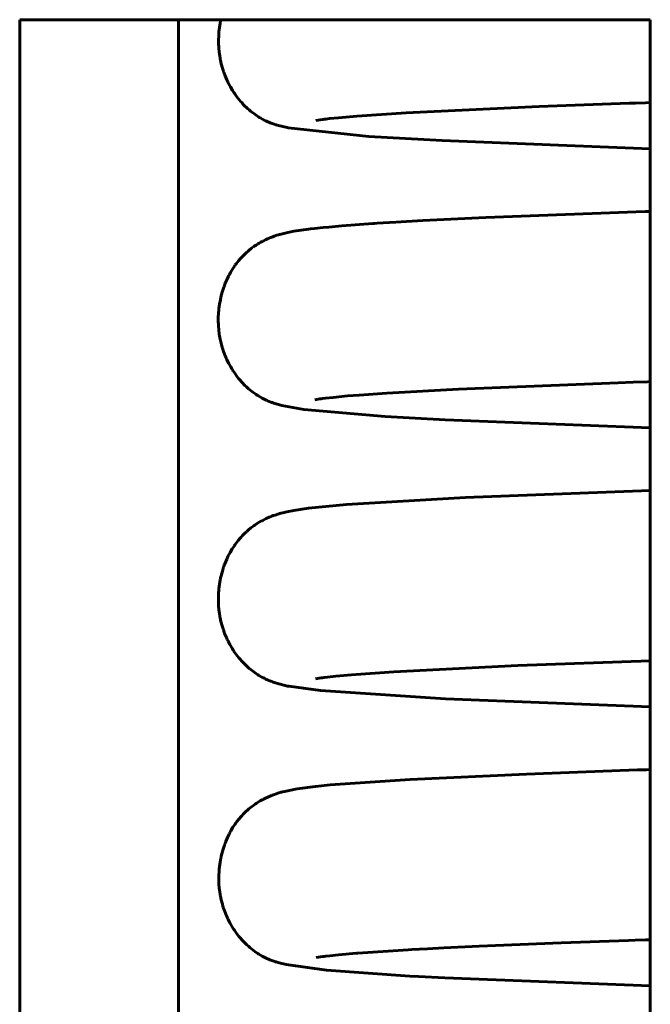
# Model space of a CAD drawing. Header units: millimetres. Extents: x 70 to 144, y 116 to 250.
# Tile 6 of 11: x 89.12 to 92.82, y 228.88 to 234.67. Entities that reach past the tile are written whole.
import ezdxf

# ---------------------------------------------------------------- set-up
doc = ezdxf.new("R2010")
doc.units = ezdxf.units.MM
doc.linetypes.add('K5LT_BASIC', pattern=[0])
doc.layers.add('Системный слой (1)', color=7, linetype='Continuous', true_color=0x6c6c6c)

# ---------------------------------------------------------------- blocks, each defined once
blk = doc.blocks.new('U10')
at = {"layer": 'Системный слой (1)', "color": 143, "linetype": 'K5LT_BASIC', "lineweight": 60, "true_color": 0x33acca}
for p, q in [((91.8561, 233.5054), (92.7927, 233.5407)), ((92.7927, 233.5407), (92.8227, 233.5417)), ((90.9018, 233.447), (90.9336, 233.4501)), ((90.9336, 233.4501), (91.0114, 233.4569)), ((91.0114, 233.4569), (91.1932, 233.4703)), ((91.1932, 233.4703), (91.2018, 233.4709)), ((91.2018, 233.4709), (91.2191, 233.472)), ((91.2191, 233.472), (91.2544, 233.4742)), ((91.2544, 233.4742), (91.328, 233.4787)), ((91.328, 233.4787), (91.4874, 233.4876)), ((91.4874, 233.4876), (91.8561, 233.5054)), ((90.6001, 233.3914), (90.6049, 233.3932)), ((90.6049, 233.3932), (90.6138, 233.3964)), ((90.6138, 233.3964), (90.6292, 233.4015)), ((90.6292, 233.4015), (90.6389, 233.4045)), ((90.6389, 233.4045), (90.6399, 233.4048)), ((90.6399, 233.4048), (90.642, 233.4054)), ((90.642, 233.4054), (90.646, 233.4065)), ((90.646, 233.4065), (90.654, 233.4087)), ((90.654, 233.4087), (90.6694, 233.4127)), ((90.6694, 233.4127), (90.6861, 233.4165)), ((90.6861, 233.4165), (90.6941, 233.4182)), ((90.6941, 233.4182), (90.7298, 233.425)), ((90.7298, 233.425), (90.815, 233.4374)), ((90.815, 233.4374), (90.8267, 233.4388)), ((90.8267, 233.4388), (90.8504, 233.4416)), ((90.8504, 233.4416), (90.9018, 233.447)), ((90.4908, 233.3328), (90.4964, 233.3368)), ((90.4964, 233.3368), (90.5073, 233.3442)), ((90.5073, 233.3442), (90.5159, 233.3497)), ((90.5159, 233.3497), (90.5166, 233.3501)), ((90.5166, 233.3501), (90.5179, 233.3509)), ((90.5179, 233.3509), (90.5205, 233.3525)), ((90.5205, 233.3525), (90.5256, 233.3556)), ((90.5256, 233.3556), (90.5353, 233.3612)), ((90.5353, 233.3612), (90.5439, 233.3659)), ((90.5439, 233.3659), (90.5445, 233.3662)), ((90.5445, 233.3662), (90.5455, 233.3668)), ((90.5455, 233.3668), (90.5477, 233.3679)), ((90.5477, 233.3679), (90.5518, 233.37)), ((90.5518, 233.37), (90.5597, 233.374)), ((90.5597, 233.374), (90.5602, 233.3742)), ((90.5602, 233.3742), (90.5612, 233.3747)), ((90.5612, 233.3747), (90.563, 233.3756)), ((90.563, 233.3756), (90.5667, 233.3773)), ((90.5667, 233.3773), (90.5738, 233.3806)), ((90.5738, 233.3806), (90.5843, 233.3851)), ((90.5843, 233.3851), (90.5847, 233.3853)), ((90.5847, 233.3853), (90.5855, 233.3856)), ((90.5855, 233.3856), (90.5864, 233.386)), ((90.5864, 233.386), (90.5869, 233.3862)), ((90.5869, 233.3862), (90.5873, 233.3864)), ((90.5873, 233.3864), (90.5878, 233.3865)), ((90.5878, 233.3865), (90.5882, 233.3867)), ((90.5882, 233.3867), (90.5888, 233.387)), ((90.5888, 233.387), (90.5896, 233.3873)), ((90.5896, 233.3873), (90.5901, 233.3875)), ((90.5901, 233.3875), (90.5905, 233.3877)), ((90.5905, 233.3877), (90.5912, 233.3879)), ((90.5912, 233.3879), (90.5919, 233.3882)), ((90.5919, 233.3882), (90.5923, 233.3884)), ((90.5923, 233.3884), (90.5927, 233.3885)), ((90.5927, 233.3885), (90.5931, 233.3887)), ((90.5931, 233.3887), (90.5935, 233.3889)), ((90.5935, 233.3889), (90.5941, 233.3891)), ((90.5941, 233.3891), (90.595, 233.3894)), ((90.595, 233.3894), (90.5957, 233.3897)), ((90.5957, 233.3897), (90.5963, 233.39)), ((90.5963, 233.39), (90.5976, 233.3905)), ((90.5976, 233.3905), (90.6001, 233.3914)), ((90.4217, 233.2717), (90.4285, 233.2789)), ((90.4285, 233.2789), (90.4422, 233.2925)), ((90.4422, 233.2925), (90.4552, 233.3044)), ((90.4552, 233.3044), (90.456, 233.3051)), ((90.456, 233.3051), (90.4576, 233.3065)), ((90.4576, 233.3065), (90.4608, 233.3092)), ((90.4608, 233.3092), (90.467, 233.3144)), ((90.467, 233.3144), (90.4791, 233.3241)), ((90.4791, 233.3241), (90.4858, 233.3291)), ((90.4858, 233.3291), (90.4866, 233.3297)), ((90.4866, 233.3297), (90.488, 233.3307)), ((90.488, 233.3307), (90.4908, 233.3328)), ((90.3685, 233.2025), (90.3797, 233.2194)), ((90.3797, 233.2194), (90.3804, 233.2205)), ((90.3804, 233.2205), (90.382, 233.2228)), ((90.382, 233.2228), (90.3851, 233.2272)), ((90.3851, 233.2272), (90.3915, 233.2357)), ((90.3915, 233.2357), (90.4043, 233.2519)), ((90.4043, 233.2519), (90.4157, 233.2652)), ((90.4157, 233.2652), (90.4166, 233.2661)), ((90.4166, 233.2661), (90.4183, 233.268)), ((90.4183, 233.268), (90.4217, 233.2717)), ((90.3365, 233.1431), (90.3458, 233.1624)), ((90.3458, 233.1624), (90.3465, 233.1638)), ((90.3465, 233.1638), (90.3479, 233.1664)), ((90.3479, 233.1664), (90.3507, 233.1717)), ((90.3507, 233.1717), (90.3564, 233.1822)), ((90.3564, 233.1822), (90.3685, 233.2025)), ((90.3195, 233.1013), (90.3217, 233.1074)), ((90.3217, 233.1074), (90.3264, 233.1195)), ((90.3264, 233.1195), (90.3365, 233.1431)), ((90.2998, 233.0338), (90.303, 233.0471)), ((90.303, 233.0471), (90.3102, 233.0732)), ((90.3102, 233.0732), (90.3178, 233.0966)), ((90.3178, 233.0966), (90.3184, 233.0982)), ((90.3184, 233.0982), (90.3195, 233.1013)), ((90.289, 232.9703), (90.2927, 232.9972)), ((90.2927, 232.9972), (90.2973, 233.0222)), ((90.2973, 233.0222), (90.2976, 233.0238)), ((90.2976, 233.0238), (90.2983, 233.0272)), ((90.2983, 233.0272), (90.2998, 233.0338)), ((90.2853, 232.9196), (90.2866, 232.945)), ((90.2866, 232.945), (90.2867, 232.9467)), ((90.2867, 232.9467), (90.287, 232.9501)), ((90.287, 232.9501), (90.2876, 232.9569)), ((90.2876, 232.9569), (90.289, 232.9703)), ((90.2852, 232.8936), (90.2853, 232.9196)), ((90.2855, 232.8806), (90.2852, 232.8936)), ((90.2858, 232.8742), (90.2855, 232.8806)), ((90.286, 232.8709), (90.2858, 232.8742)), ((90.2861, 232.8693), (90.286, 232.8709)), ((90.288, 232.8453), (90.2861, 232.8693)), ((90.291, 232.8212), (90.288, 232.8453)), ((90.2929, 232.8093), (90.291, 232.8212)), ((90.2939, 232.8033), (90.2929, 232.8093)), ((90.2944, 232.8003), (90.2939, 232.8033)), ((90.2947, 232.7988), (90.2944, 232.8003)), ((90.2976, 232.7845), (90.2947, 232.7988)), ((90.3033, 232.7609), (90.2976, 232.7845)), ((90.3066, 232.7493), (90.3033, 232.7609)), ((90.3083, 232.7435), (90.3066, 232.7493)), ((90.3091, 232.7406), (90.3083, 232.7435)), ((90.3096, 232.7392), (90.3091, 232.7406)), ((90.3166, 232.7182), (90.3096, 232.7392)), ((90.3259, 232.6939), (90.3166, 232.7182)), ((90.331, 232.682), (90.3259, 232.6939)), ((90.3336, 232.6761), (90.331, 232.682)), ((90.3349, 232.6732), (90.3336, 232.6761)), ((90.3356, 232.6717), (90.3349, 232.6732)), ((90.3458, 232.6509), (90.3356, 232.6717)), ((90.3582, 232.6283), (90.3458, 232.6509)), ((90.3646, 232.6175), (90.3582, 232.6283)), ((90.3679, 232.6121), (90.3646, 232.6175)), ((90.3696, 232.6095), (90.3679, 232.6121)), ((90.3704, 232.6082), (90.3696, 232.6095)), ((90.3815, 232.5916), (90.3704, 232.6082)), ((90.3966, 232.5708), (90.3815, 232.5916)), ((90.4044, 232.561), (90.3966, 232.5708)), ((90.4083, 232.5562), (90.4044, 232.561)), ((90.4103, 232.5539), (90.4083, 232.5562)), ((90.4112, 232.5527), (90.4103, 232.5539)), ((90.4241, 232.5381), (90.4112, 232.5527)), ((90.4421, 232.5194), (90.4241, 232.5381)), ((90.451, 232.5109), (90.4421, 232.5194)), ((90.4553, 232.5069), (90.451, 232.5109)), ((90.4575, 232.5049), (90.4553, 232.5069)), ((90.4586, 232.5039), (90.4575, 232.5049)), ((90.4636, 232.4996), (90.4586, 232.5039)), ((90.4881, 232.4797), (90.4636, 232.4996)), ((90.4996, 232.4713), (90.4881, 232.4797)), ((90.5052, 232.4675), (90.4996, 232.4713)), ((90.508, 232.4656), (90.5052, 232.4675)), ((90.5094, 232.4647), (90.508, 232.4656)), ((90.5172, 232.4596), (90.5094, 232.4647)), ((90.5433, 232.4443), (90.5172, 232.4596)), ((90.5583, 232.4367), (90.5433, 232.4443)), ((90.5668, 232.4327), (90.5583, 232.4367)), ((90.5709, 232.4309), (90.5668, 232.4327)), ((90.5729, 232.43), (90.5709, 232.4309)), ((90.5739, 232.4296), (90.5729, 232.43)), ((90.5751, 232.4291), (90.5739, 232.4296)), ((90.5933, 232.4216), (90.5751, 232.4291)), ((90.6015, 232.4185), (90.5933, 232.4216)), ((90.6054, 232.4171), (90.6015, 232.4185)), ((90.6073, 232.4164), (90.6054, 232.4171)), ((90.6082, 232.4161), (90.6073, 232.4164)), ((90.6111, 232.4151), (90.6082, 232.4161)), ((90.6578, 232.4014), (90.6111, 232.4151)), ((90.7882, 232.3778), (90.6578, 232.4014)), ((91.2651, 232.3371), (90.7882, 232.3778)), ((91.6186, 232.3177), (91.2651, 232.3371)), ((92.8227, 232.2704), (91.6186, 232.3177))]:
    blk.add_line(p, q, dxfattribs=at)
blk = doc.blocks.new('U30')
at = {"layer": 'Системный слой (1)', "color": 143, "linetype": 'K5LT_BASIC', "lineweight": 60, "true_color": 0x33acca}
for p, q in [((91.6969, 232.4978), (92.6338, 232.5355)), ((92.6338, 232.5355), (92.7224, 232.5386)), ((92.7224, 232.5386), (92.8059, 232.5413)), ((92.8059, 232.5413), (92.8227, 232.5419)), ((91.1126, 232.4632), (91.2754, 232.4747)), ((91.2754, 232.4747), (91.6969, 232.4978)), ((90.8522, 232.4355), (90.8822, 232.4404)), ((90.8822, 232.4404), (90.8831, 232.4405)), ((90.8831, 232.4405), (90.8849, 232.4408)), ((90.8849, 232.4408), (90.8887, 232.4413)), ((90.8887, 232.4413), (90.8968, 232.4424)), ((90.8968, 232.4424), (90.9153, 232.4447)), ((90.9153, 232.4447), (90.9594, 232.4496)), ((90.9594, 232.4496), (91.0445, 232.4577)), ((91.0445, 232.4577), (91.1126, 232.4632))]:
    blk.add_line(p, q, dxfattribs=at)
blk = doc.blocks.new('U32')
at = {"layer": 'Системный слой (1)', "color": 143, "linetype": 'K5LT_BASIC', "lineweight": 60, "true_color": 0x33acca}
for p, q in [((91.3882, 234.121), (92.1708, 234.1577)), ((92.1708, 234.1577), (92.6986, 234.177)), ((92.6986, 234.177), (92.7358, 234.1783)), ((92.7358, 234.1783), (92.7936, 234.1802)), ((92.7936, 234.1802), (92.8227, 234.1811)), ((90.9161, 234.0845), (90.9384, 234.0871)), ((90.9384, 234.0871), (90.9907, 234.0925)), ((90.9907, 234.0925), (91.0986, 234.1018)), ((91.0986, 234.1018), (91.3882, 234.121)), ((90.8584, 234.0763), (90.8982, 234.0822)), ((90.8982, 234.0822), (90.8993, 234.0824)), ((90.8993, 234.0824), (90.9015, 234.0827)), ((90.9015, 234.0827), (90.9062, 234.0833)), ((90.9062, 234.0833), (90.9161, 234.0845))]:
    blk.add_line(p, q, dxfattribs=at)
blk = doc.blocks.new('U36')
at = {"layer": 'Системный слой (1)', "color": 143, "linetype": 'K5LT_BASIC', "lineweight": 60, "true_color": 0x33acca}
for p, q in [((91.3162, 230.8379), (92.0447, 230.874)), ((92.0447, 230.874), (92.8227, 230.9026)), ((90.8553, 230.7964), (90.8904, 230.8019)), ((90.8904, 230.8019), (90.8914, 230.802)), ((90.8914, 230.802), (90.8934, 230.8023)), ((90.8934, 230.8023), (90.8976, 230.8028)), ((90.8976, 230.8028), (90.9066, 230.804)), ((90.9066, 230.804), (90.9269, 230.8065)), ((90.9269, 230.8065), (90.9749, 230.8117)), ((90.9749, 230.8117), (91.0681, 230.8202)), ((91.0681, 230.8202), (91.3162, 230.8379))]:
    blk.add_line(p, q, dxfattribs=at)
blk = doc.blocks.new('U40')
at = {"layer": 'Системный слой (1)', "color": 143, "linetype": 'K5LT_BASIC', "lineweight": 60, "true_color": 0x33acca}
for p, q in [((91.8169, 229.2248), (92.2994, 229.2447)), ((92.2994, 229.2447), (92.6949, 229.2589)), ((92.6949, 229.2589), (92.7339, 229.2602)), ((92.7339, 229.2602), (92.7943, 229.2622)), ((92.7943, 229.2622), (92.8227, 229.2631)), ((90.9395, 229.1688), (90.9915, 229.1742)), ((90.9915, 229.1742), (91.0966, 229.1834)), ((91.0966, 229.1834), (91.104, 229.184)), ((91.104, 229.184), (91.3995, 229.2037)), ((91.3995, 229.2037), (91.4218, 229.205)), ((91.4218, 229.205), (91.4678, 229.2075)), ((91.4678, 229.2075), (91.5135, 229.21)), ((91.5135, 229.21), (91.609, 229.2149)), ((91.609, 229.2149), (91.8169, 229.2248)), ((90.8601, 229.158), (90.8996, 229.164)), ((90.8996, 229.164), (90.9007, 229.1641)), ((90.9007, 229.1641), (90.9029, 229.1644)), ((90.9029, 229.1644), (90.9075, 229.165)), ((90.9075, 229.165), (90.9174, 229.1662)), ((90.9174, 229.1662), (90.9395, 229.1688))]:
    blk.add_line(p, q, dxfattribs=at)
blk = doc.blocks.new('U43')
at = {"layer": 'Системный слой (1)', "color": 143, "linetype": 'K5LT_BASIC', "lineweight": 60, "true_color": 0x33acca}
for p, q in [((91.4113, 230.205), (92.0951, 230.2367)), ((92.0951, 230.2367), (92.6963, 230.2588)), ((92.6963, 230.2588), (92.7471, 230.2605)), ((92.7471, 230.2605), (92.7582, 230.2609)), ((92.7582, 230.2609), (92.7751, 230.2614)), ((92.7751, 230.2614), (92.801, 230.2623)), ((92.801, 230.2623), (92.8227, 230.263)), ((90.7493, 230.1493), (90.8558, 230.1635)), ((90.8558, 230.1635), (90.9422, 230.1723)), ((90.9422, 230.1723), (91.4113, 230.205)), ((90.5622, 230.0952), (90.5761, 230.1017)), ((90.5761, 230.1017), (90.5932, 230.109)), ((90.5932, 230.109), (90.5937, 230.1092)), ((90.5937, 230.1092), (90.5948, 230.1096)), ((90.5948, 230.1096), (90.5969, 230.1105)), ((90.5969, 230.1105), (90.598, 230.1109)), ((90.598, 230.1109), (90.5985, 230.1111)), ((90.5985, 230.1111), (90.5989, 230.1112)), ((90.5989, 230.1112), (90.5993, 230.1114)), ((90.5993, 230.1114), (90.5998, 230.1116)), ((90.5998, 230.1116), (90.6005, 230.1119)), ((90.6005, 230.1119), (90.6016, 230.1123)), ((90.6016, 230.1123), (90.6032, 230.1129)), ((90.6032, 230.1129), (90.6047, 230.1135)), ((90.6047, 230.1135), (90.6055, 230.1138)), ((90.6055, 230.1138), (90.6069, 230.1143)), ((90.6069, 230.1143), (90.6097, 230.1153)), ((90.6097, 230.1153), (90.6151, 230.1173)), ((90.6151, 230.1173), (90.6249, 230.1207)), ((90.6249, 230.1207), (90.6407, 230.1256)), ((90.6407, 230.1256), (90.6479, 230.1277)), ((90.6479, 230.1277), (90.6514, 230.1287)), ((90.6514, 230.1287), (90.6549, 230.1296)), ((90.6549, 230.1296), (90.6617, 230.1315)), ((90.6617, 230.1315), (90.6751, 230.1348)), ((90.6751, 230.1348), (90.7009, 230.1405)), ((90.7009, 230.1405), (90.7493, 230.1493)), ((90.465, 230.0317), (90.4723, 230.0377)), ((90.4723, 230.0377), (90.4864, 230.0487)), ((90.4864, 230.0487), (90.5022, 230.0601)), ((90.5022, 230.0601), (90.5031, 230.0607)), ((90.5031, 230.0607), (90.5051, 230.0621)), ((90.5051, 230.0621), (90.5089, 230.0646)), ((90.5089, 230.0646), (90.5164, 230.0695)), ((90.5164, 230.0695), (90.5308, 230.0783)), ((90.5308, 230.0783), (90.5478, 230.0878)), ((90.5478, 230.0878), (90.5488, 230.0883)), ((90.5488, 230.0883), (90.5508, 230.0894)), ((90.5508, 230.0894), (90.5547, 230.0914)), ((90.5547, 230.0914), (90.5622, 230.0952)), ((90.4073, 229.9733), (90.4188, 229.9866)), ((90.4188, 229.9866), (90.4196, 229.9876)), ((90.4196, 229.9876), (90.4213, 229.9894)), ((90.4213, 229.9894), (90.4247, 229.9931)), ((90.4247, 229.9931), (90.4316, 230.0003)), ((90.4316, 230.0003), (90.4453, 230.0139)), ((90.4453, 230.0139), (90.4586, 230.0261)), ((90.4586, 230.0261), (90.4595, 230.0269)), ((90.4595, 230.0269), (90.4614, 230.0285)), ((90.4614, 230.0285), (90.465, 230.0317)), ((90.3595, 229.9037), (90.3715, 229.9238)), ((90.3715, 229.9238), (90.3827, 229.9408)), ((90.3827, 229.9408), (90.3835, 229.9419)), ((90.3835, 229.9419), (90.3851, 229.9442)), ((90.3851, 229.9442), (90.3882, 229.9486)), ((90.3882, 229.9486), (90.3945, 229.9571)), ((90.3945, 229.9571), (90.4073, 229.9733)), ((90.3296, 229.8412), (90.3397, 229.8648)), ((90.3397, 229.8648), (90.3489, 229.884)), ((90.3489, 229.884), (90.3496, 229.8853)), ((90.3496, 229.8853), (90.351, 229.888)), ((90.351, 229.888), (90.3538, 229.8933)), ((90.3538, 229.8933), (90.3595, 229.9037)), ((90.3132, 229.7945), (90.3209, 229.8183)), ((90.3209, 229.8183), (90.3215, 229.8198)), ((90.3215, 229.8198), (90.3226, 229.8229)), ((90.3226, 229.8229), (90.3249, 229.8291)), ((90.3249, 229.8291), (90.3296, 229.8412)), ((90.3006, 229.745), (90.3013, 229.7484)), ((90.3013, 229.7484), (90.3028, 229.755)), ((90.3028, 229.755), (90.3059, 229.7683)), ((90.3059, 229.7683), (90.3132, 229.7945)), ((90.2906, 229.6782), (90.292, 229.6917)), ((90.292, 229.6917), (90.2957, 229.7185)), ((90.2957, 229.7185), (90.3003, 229.7434)), ((90.3003, 229.7434), (90.3006, 229.745)), ((90.2882, 229.6147), (90.2883, 229.6408)), ((90.2883, 229.6408), (90.2896, 229.6663)), ((90.2896, 229.6663), (90.2897, 229.668)), ((90.2897, 229.668), (90.29, 229.6714)), ((90.29, 229.6714), (90.2906, 229.6782)), ((90.2885, 229.6017), (90.2882, 229.6147)), ((90.2888, 229.5952), (90.2885, 229.6017)), ((90.289, 229.592), (90.2888, 229.5952)), ((90.2891, 229.5904), (90.289, 229.592)), ((90.2908, 229.5687), (90.2891, 229.5904)), ((90.2938, 229.5434), (90.2908, 229.5687)), ((90.2958, 229.5308), (90.2938, 229.5434)), ((90.2969, 229.5245), (90.2958, 229.5308)), ((90.2975, 229.5214), (90.2969, 229.5245)), ((90.2978, 229.5198), (90.2975, 229.5214)), ((90.3025, 229.4974), (90.2978, 229.5198)), ((90.309, 229.4724), (90.3025, 229.4974)), ((90.3127, 229.4601), (90.309, 229.4724)), ((90.3146, 229.454), (90.3127, 229.4601)), ((90.3156, 229.451), (90.3146, 229.454)), ((90.3161, 229.4495), (90.3156, 229.451)), ((90.3237, 229.4284), (90.3161, 229.4495)), ((90.3335, 229.4043), (90.3237, 229.4284)), ((90.3388, 229.3926), (90.3335, 229.4043)), ((90.3415, 229.3867), (90.3388, 229.3926)), ((90.3429, 229.3838), (90.3415, 229.3867)), ((90.3436, 229.3824), (90.3429, 229.3838)), ((90.354, 229.3624), (90.3436, 229.3824)), ((90.3668, 229.34), (90.354, 229.3624)), ((90.3735, 229.3293), (90.3668, 229.34)), ((90.3769, 229.324), (90.3735, 229.3293)), ((90.3786, 229.3214), (90.3769, 229.324)), ((90.3795, 229.3201), (90.3786, 229.3214)), ((90.391, 229.3035), (90.3795, 229.3201)), ((90.4068, 229.2829), (90.391, 229.3035)), ((90.4148, 229.2733), (90.4068, 229.2829)), ((90.4188, 229.2686), (90.4148, 229.2733)), ((90.4208, 229.2663), (90.4188, 229.2686)), ((90.4218, 229.2652), (90.4208, 229.2663)), ((90.4333, 229.2526), (90.4218, 229.2652)), ((90.4525, 229.2334), (90.4333, 229.2526)), ((90.4619, 229.2248), (90.4525, 229.2334)), ((90.4666, 229.2208), (90.4619, 229.2248)), ((90.4688, 229.2188), (90.4666, 229.2208)), ((90.47, 229.2178), (90.4688, 229.2188)), ((90.4902, 229.2016), (90.47, 229.2178)), ((90.5082, 229.1887), (90.4902, 229.2016)), ((90.5166, 229.1831), (90.5082, 229.1887)), ((90.5207, 229.1805), (90.5166, 229.1831)), ((90.5227, 229.1792), (90.5207, 229.1805)), ((90.5237, 229.1786), (90.5227, 229.1792)), ((90.5428, 229.1675), (90.5237, 229.1786)), ((90.5541, 229.1615), (90.5428, 229.1675)), ((90.5594, 229.1589), (90.5541, 229.1615)), ((90.5619, 229.1577), (90.5594, 229.1589)), ((90.5631, 229.1571), (90.5619, 229.1577)), ((90.5889, 229.1456), (90.5631, 229.1571)), ((90.6123, 229.1368), (90.5889, 229.1456)), ((90.6227, 229.1333), (90.6123, 229.1368)), ((90.6276, 229.1318), (90.6227, 229.1333)), ((90.63, 229.1311), (90.6276, 229.1318)), ((90.6312, 229.1307), (90.63, 229.1311)), ((90.6424, 229.1274), (90.6312, 229.1307)), ((90.6845, 229.1169), (90.6424, 229.1274)), ((90.9207, 229.0842), (90.6845, 229.1169)), ((91.4097, 229.0498), (90.9207, 229.0842)), ((91.4609, 229.047), (91.4097, 229.0498)), ((91.616, 229.039), (91.4609, 229.047)), ((92.8227, 228.9917), (91.616, 229.039))]:
    blk.add_line(p, q, dxfattribs=at)
blk = doc.blocks.new('U53')
at = {"layer": 'Системный слой (1)', "color": 143, "linetype": 'K5LT_BASIC', "lineweight": 60, "true_color": 0x33acca}
for p, q in [((91.7374, 231.8607), (92.8227, 231.9024)), ((91.0387, 231.8197), (91.7374, 231.8607)), ((90.6644, 231.7716), (90.6869, 231.7769)), ((90.6869, 231.7769), (90.7285, 231.7851)), ((90.7285, 231.7851), (90.8157, 231.7979)), ((90.8157, 231.7979), (91.0387, 231.8197)), ((90.5222, 231.7135), (90.5391, 231.7233)), ((90.5391, 231.7233), (90.5401, 231.7239)), ((90.5401, 231.7239), (90.5421, 231.7249)), ((90.5421, 231.7249), (90.546, 231.727)), ((90.546, 231.727), (90.5535, 231.7309)), ((90.5535, 231.7309), (90.5674, 231.7377)), ((90.5674, 231.7377), (90.584, 231.7451)), ((90.584, 231.7451), (90.5846, 231.7453)), ((90.5846, 231.7453), (90.5857, 231.7458)), ((90.5857, 231.7458), (90.588, 231.7467)), ((90.588, 231.7467), (90.5897, 231.7474)), ((90.5897, 231.7474), (90.5906, 231.7478)), ((90.5906, 231.7478), (90.5912, 231.748)), ((90.5912, 231.748), (90.5918, 231.7483)), ((90.5918, 231.7483), (90.5924, 231.7485)), ((90.5924, 231.7485), (90.5934, 231.7489)), ((90.5934, 231.7489), (90.5947, 231.7494)), ((90.5947, 231.7494), (90.5968, 231.7503)), ((90.5968, 231.7503), (90.5979, 231.7507)), ((90.5979, 231.7507), (90.5986, 231.751)), ((90.5986, 231.751), (90.6001, 231.7515)), ((90.6001, 231.7515), (90.603, 231.7526)), ((90.603, 231.7526), (90.6085, 231.7547)), ((90.6085, 231.7547), (90.6185, 231.7582)), ((90.6185, 231.7582), (90.6342, 231.7632)), ((90.6342, 231.7632), (90.6414, 231.7654)), ((90.6414, 231.7654), (90.6421, 231.7656)), ((90.6421, 231.7656), (90.6437, 231.766)), ((90.6437, 231.766), (90.6467, 231.7669)), ((90.6467, 231.7669), (90.6527, 231.7685)), ((90.6527, 231.7685), (90.6644, 231.7716)), ((90.4389, 231.6491), (90.4503, 231.6598)), ((90.4503, 231.6598), (90.4512, 231.6606)), ((90.4512, 231.6606), (90.453, 231.6622)), ((90.453, 231.6622), (90.4565, 231.6654)), ((90.4565, 231.6654), (90.4635, 231.6714)), ((90.4635, 231.6714), (90.4773, 231.6825)), ((90.4773, 231.6825), (90.4936, 231.6947)), ((90.4936, 231.6947), (90.4945, 231.6954)), ((90.4945, 231.6954), (90.4965, 231.6967)), ((90.4965, 231.6967), (90.5003, 231.6994)), ((90.5003, 231.6994), (90.5078, 231.7044)), ((90.5078, 231.7044), (90.5222, 231.7135)), ((90.3894, 231.5926), (90.4021, 231.609)), ((90.4021, 231.609), (90.4134, 231.6223)), ((90.4134, 231.6223), (90.4142, 231.6232)), ((90.4142, 231.6232), (90.4158, 231.625)), ((90.4158, 231.625), (90.4191, 231.6287)), ((90.4191, 231.6287), (90.4257, 231.6358)), ((90.4257, 231.6358), (90.4389, 231.6491)), ((90.3545, 231.5383), (90.3665, 231.5588)), ((90.3665, 231.5588), (90.3777, 231.5761)), ((90.3777, 231.5761), (90.3784, 231.5772)), ((90.3784, 231.5772), (90.38, 231.5795)), ((90.38, 231.5795), (90.3831, 231.5839)), ((90.3831, 231.5839), (90.3894, 231.5926)), ((90.325, 231.4751), (90.3349, 231.4989)), ((90.3349, 231.4989), (90.3441, 231.5183)), ((90.3441, 231.5183), (90.3447, 231.5197)), ((90.3447, 231.5197), (90.3461, 231.5224)), ((90.3461, 231.5224), (90.3489, 231.5277)), ((90.3489, 231.5277), (90.3545, 231.5383)), ((90.302, 231.4017), (90.309, 231.4281)), ((90.309, 231.4281), (90.3165, 231.4519)), ((90.3165, 231.4519), (90.3171, 231.4535)), ((90.3171, 231.4535), (90.3182, 231.4566)), ((90.3182, 231.4566), (90.3204, 231.4628)), ((90.3204, 231.4628), (90.325, 231.4751)), ((90.2922, 231.3516), (90.2965, 231.3768)), ((90.2965, 231.3768), (90.2969, 231.3784)), ((90.2969, 231.3784), (90.2975, 231.3818)), ((90.2975, 231.3818), (90.2989, 231.3884)), ((90.2989, 231.3884), (90.302, 231.4017)), ((90.287, 231.3047), (90.2875, 231.3114)), ((90.2875, 231.3114), (90.2887, 231.3249)), ((90.2887, 231.3249), (90.2922, 231.3516)), ((90.2856, 231.2746), (90.2866, 231.2996)), ((90.2857, 231.2487), (90.2856, 231.2746)), ((90.2866, 231.2996), (90.2867, 231.3013)), ((90.2867, 231.3013), (90.287, 231.3047)), ((90.2861, 231.2358), (90.2857, 231.2487)), ((90.2865, 231.2294), (90.2861, 231.2358)), ((90.2867, 231.2262), (90.2865, 231.2294)), ((90.2868, 231.2246), (90.2867, 231.2262)), ((90.2886, 231.2032), (90.2868, 231.2246)), ((90.2919, 231.1779), (90.2886, 231.2032)), ((90.2939, 231.1653), (90.2919, 231.1779)), ((90.2951, 231.1591), (90.2939, 231.1653)), ((90.2957, 231.1559), (90.2951, 231.1591)), ((90.296, 231.1544), (90.2957, 231.1559)), ((90.3009, 231.132), (90.296, 231.1544)), ((90.3076, 231.107), (90.3009, 231.132)), ((90.3114, 231.0948), (90.3076, 231.107)), ((90.3134, 231.0887), (90.3114, 231.0948)), ((90.3144, 231.0857), (90.3134, 231.0887)), ((90.3149, 231.0842), (90.3144, 231.0857)), ((90.3226, 231.0632), (90.3149, 231.0842)), ((90.3326, 231.0392), (90.3226, 231.0632)), ((90.338, 231.0275), (90.3326, 231.0392)), ((90.3408, 231.0217), (90.338, 231.0275)), ((90.3422, 231.0188), (90.3408, 231.0217)), ((90.343, 231.0174), (90.3422, 231.0188)), ((90.3534, 230.9975), (90.343, 231.0174)), ((90.3664, 230.9753), (90.3534, 230.9975)), ((90.3732, 230.9646), (90.3664, 230.9753)), ((90.3766, 230.9594), (90.3732, 230.9646)), ((90.3784, 230.9568), (90.3766, 230.9594)), ((90.3792, 230.9555), (90.3784, 230.9568)), ((90.3909, 230.9391), (90.3792, 230.9555)), ((90.4067, 230.9187), (90.3909, 230.9391)), ((90.4147, 230.9092), (90.4067, 230.9187)), ((90.4188, 230.9046), (90.4147, 230.9092)), ((90.4208, 230.9023), (90.4188, 230.9046)), ((90.4218, 230.9012), (90.4208, 230.9023)), ((90.433, 230.8891), (90.4218, 230.9012)), ((90.4524, 230.87), (90.433, 230.8891)), ((90.4619, 230.8615), (90.4524, 230.87)), ((90.4666, 230.8574), (90.4619, 230.8615)), ((90.4689, 230.8555), (90.4666, 230.8574)), ((90.47, 230.8545), (90.4689, 230.8555)), ((90.4934, 230.8362), (90.47, 230.8545)), ((90.51, 230.8246), (90.4934, 230.8362)), ((90.5178, 230.8196), (90.51, 230.8246)), ((90.5216, 230.8173), (90.5178, 230.8196)), ((90.5234, 230.8162), (90.5216, 230.8173)), ((90.5243, 230.8156), (90.5234, 230.8162)), ((90.541, 230.806), (90.5243, 230.8156)), ((90.55, 230.8013), (90.541, 230.806)), ((90.5542, 230.7991), (90.55, 230.8013)), ((90.5563, 230.7981), (90.5542, 230.7991)), ((90.5573, 230.7976), (90.5563, 230.7981)), ((90.5578, 230.7973), (90.5573, 230.7976)), ((90.5591, 230.7967), (90.5578, 230.7973)), ((90.5605, 230.796), (90.5591, 230.7967)), ((90.5617, 230.7954), (90.5605, 230.796)), ((90.5629, 230.7949), (90.5617, 230.7954)), ((90.5647, 230.7941), (90.5629, 230.7949)), ((90.5677, 230.7926), (90.5647, 230.7941)), ((90.5702, 230.7915), (90.5677, 230.7926)), ((90.5714, 230.791), (90.5702, 230.7915)), ((90.572, 230.7907), (90.5714, 230.791)), ((90.5724, 230.7905), (90.572, 230.7907)), ((90.5737, 230.79), (90.5724, 230.7905)), ((90.5745, 230.7896), (90.5737, 230.79)), ((90.575, 230.7894), (90.5745, 230.7896)), ((90.5754, 230.7892), (90.575, 230.7894)), ((90.5758, 230.789), (90.5754, 230.7892)), ((90.5763, 230.7888), (90.5758, 230.789)), ((90.5769, 230.7886), (90.5763, 230.7888)), ((90.5781, 230.7881), (90.5769, 230.7886)), ((90.5786, 230.7878), (90.5781, 230.7881)), ((90.5791, 230.7876), (90.5786, 230.7878)), ((90.5798, 230.7873), (90.5791, 230.7876)), ((90.5806, 230.787), (90.5798, 230.7873)), ((90.5812, 230.7867), (90.5806, 230.787)), ((90.5816, 230.7866), (90.5812, 230.7867)), ((90.582, 230.7864), (90.5816, 230.7866)), ((90.5824, 230.7862), (90.582, 230.7864)), ((90.5827, 230.7861), (90.5824, 230.7862)), ((90.5835, 230.7858), (90.5827, 230.7861)), ((90.5845, 230.7854), (90.5835, 230.7858)), ((90.585, 230.7852), (90.5845, 230.7854)), ((90.5854, 230.785), (90.585, 230.7852)), ((90.5867, 230.7845), (90.5854, 230.785)), ((90.5874, 230.7842), (90.5867, 230.7845)), ((90.5879, 230.784), (90.5874, 230.7842)), ((90.5883, 230.7838), (90.5879, 230.784)), ((90.5886, 230.7837), (90.5883, 230.7838)), ((90.589, 230.7835), (90.5886, 230.7837)), ((90.5894, 230.7834), (90.589, 230.7835)), ((90.5902, 230.7831), (90.5894, 230.7834)), ((90.5909, 230.7828), (90.5902, 230.7831)), ((90.5913, 230.7826), (90.5909, 230.7828)), ((90.5937, 230.7817), (90.5913, 230.7826)), ((90.5992, 230.7796), (90.5937, 230.7817)), ((90.6025, 230.7784), (90.5992, 230.7796)), ((90.6047, 230.7776), (90.6025, 230.7784)), ((90.6061, 230.7771), (90.6047, 230.7776)), ((90.6071, 230.7767), (90.6061, 230.7771)), ((90.6078, 230.7765), (90.6071, 230.7767)), ((90.6085, 230.7763), (90.6078, 230.7765)), ((90.6094, 230.7759), (90.6085, 230.7763)), ((90.611, 230.7754), (90.6094, 230.7759)), ((90.6123, 230.7749), (90.611, 230.7754)), ((90.613, 230.7747), (90.6123, 230.7749)), ((90.6485, 230.764), (90.613, 230.7747)), ((90.6917, 230.7538), (90.6485, 230.764)), ((90.6986, 230.7525), (90.6917, 230.7538)), ((90.8846, 230.7269), (90.6986, 230.7525)), ((91.6198, 230.6784), (90.8846, 230.7269)), ((92.8227, 230.6311), (91.6198, 230.6784))]:
    blk.add_line(p, q, dxfattribs=at)
blk = doc.blocks.new('U57')
at = {"layer": 'Системный слой (1)', "color": 143, "linetype": 'K5LT_BASIC', "lineweight": 60, "true_color": 0x33acca}
for p, q in [((90.299, 234.6631), (90.3002, 234.6681)), ((90.2892, 234.5969), (90.2922, 234.6231)), ((90.2922, 234.6231), (90.2963, 234.6487)), ((90.2963, 234.6487), (90.2965, 234.6498)), ((90.2965, 234.6498), (90.2969, 234.6519)), ((90.2969, 234.6519), (90.2972, 234.6533)), ((90.2972, 234.6533), (90.2974, 234.6548)), ((90.2974, 234.6548), (90.2978, 234.6567)), ((90.2978, 234.6567), (90.2983, 234.6593)), ((90.2983, 234.6593), (90.299, 234.6631)), ((90.2868, 234.5496), (90.2875, 234.5722)), ((90.287, 234.5242), (90.2868, 234.5496)), ((90.2875, 234.5722), (90.2876, 234.5739)), ((90.2876, 234.5739), (90.2877, 234.5772)), ((90.2877, 234.5772), (90.2882, 234.5838)), ((90.2882, 234.5838), (90.2892, 234.5969)), ((90.2876, 234.5116), (90.287, 234.5242)), ((90.2879, 234.5053), (90.2876, 234.5116)), ((90.2881, 234.5021), (90.2879, 234.5053)), ((90.2883, 234.5005), (90.2881, 234.5021)), ((90.2902, 234.4791), (90.2883, 234.5005)), ((90.2937, 234.4538), (90.2902, 234.4791)), ((90.2958, 234.4412), (90.2937, 234.4538)), ((90.297, 234.435), (90.2958, 234.4412)), ((90.2976, 234.4319), (90.297, 234.435)), ((90.298, 234.4303), (90.2976, 234.4319)), ((90.3031, 234.4079), (90.298, 234.4303)), ((90.31, 234.3829), (90.3031, 234.4079)), ((90.3138, 234.3707), (90.31, 234.3829)), ((90.3159, 234.3646), (90.3138, 234.3707)), ((90.3169, 234.3616), (90.3159, 234.3646)), ((90.3174, 234.3601), (90.3169, 234.3616)), ((90.3254, 234.339), (90.3174, 234.3601)), ((90.3355, 234.3151), (90.3254, 234.339)), ((90.341, 234.3035), (90.3355, 234.3151)), ((90.3438, 234.2977), (90.341, 234.3035)), ((90.3452, 234.2949), (90.3438, 234.2977)), ((90.346, 234.2934), (90.3452, 234.2949)), ((90.3563, 234.2741), (90.346, 234.2934)), ((90.3695, 234.2519), (90.3563, 234.2741)), ((90.3763, 234.2413), (90.3695, 234.2519)), ((90.3798, 234.236), (90.3763, 234.2413)), ((90.3815, 234.2335), (90.3798, 234.236)), ((90.3824, 234.2322), (90.3815, 234.2335)), ((90.3943, 234.2157), (90.3824, 234.2322)), ((90.4104, 234.1953), (90.3943, 234.2157)), ((90.4185, 234.1858), (90.4104, 234.1953)), ((90.4226, 234.1812), (90.4185, 234.1858)), ((90.4246, 234.179), (90.4226, 234.1812)), ((90.4256, 234.1778), (90.4246, 234.179)), ((90.4359, 234.1669), (90.4256, 234.1778)), ((90.4561, 234.1473), (90.4359, 234.1669)), ((90.4659, 234.1386), (90.4561, 234.1473)), ((90.4707, 234.1345), (90.4659, 234.1386)), ((90.4731, 234.1325), (90.4707, 234.1345)), ((90.4743, 234.1315), (90.4731, 234.1325)), ((90.4989, 234.1126), (90.4743, 234.1315)), ((90.516, 234.1011), (90.4989, 234.1126)), ((90.5239, 234.0961), (90.516, 234.1011)), ((90.5277, 234.0939), (90.5239, 234.0961)), ((90.5295, 234.0927), (90.5277, 234.0939)), ((90.5304, 234.0922), (90.5295, 234.0927)), ((90.5445, 234.0843), (90.5304, 234.0922)), ((90.5554, 234.0787), (90.5445, 234.0843)), ((90.5605, 234.0761), (90.5554, 234.0787)), ((90.5629, 234.075), (90.5605, 234.0761)), ((90.5641, 234.0744), (90.5629, 234.075)), ((90.5899, 234.0631), (90.5641, 234.0744)), ((90.6131, 234.0545), (90.5899, 234.0631)), ((90.6235, 234.0511), (90.6131, 234.0545)), ((90.6283, 234.0496), (90.6235, 234.0511)), ((90.6307, 234.0489), (90.6283, 234.0496)), ((90.6318, 234.0486), (90.6307, 234.0489)), ((90.6395, 234.0463), (90.6318, 234.0486)), ((90.6889, 234.0341), (90.6395, 234.0463)), ((90.6961, 234.0326), (90.6889, 234.0341)), ((91.1704, 233.9826), (90.6961, 234.0326)), ((91.6002, 233.9579), (91.1704, 233.9826)), ((92.8227, 233.9097), (91.6002, 233.9579))]:
    blk.add_line(p, q, dxfattribs=at)

msp = doc.modelspace()

# ---------------------------------------------------------------- linework, layer by layer
at = {"layer": 'Системный слой (1)', "color": 143, "linetype": 'K5LT_BASIC', "lineweight": 60, "true_color": 0x33acca}
for p, q in [((89.1188, 234.6681), (92.8227, 234.6681)), ((89.1188, 214.6681), (89.1188, 234.6681)), ((90.0516, 214.6681), (90.0516, 234.6681)), ((92.8227, 214.6681), (92.8227, 234.6681))]:
    msp.add_line(p, q, dxfattribs=at)

# ---------------------------------------------------------------- block references
at = {"layer": 'Системный слой (1)'}
for name in ['U57', 'U30', 'U32', 'U10', 'U36', 'U53', 'U40', 'U43']:
    msp.add_blockref(name, (0, 0), dxfattribs=at)

doc.saveas('drawing.dxf')
